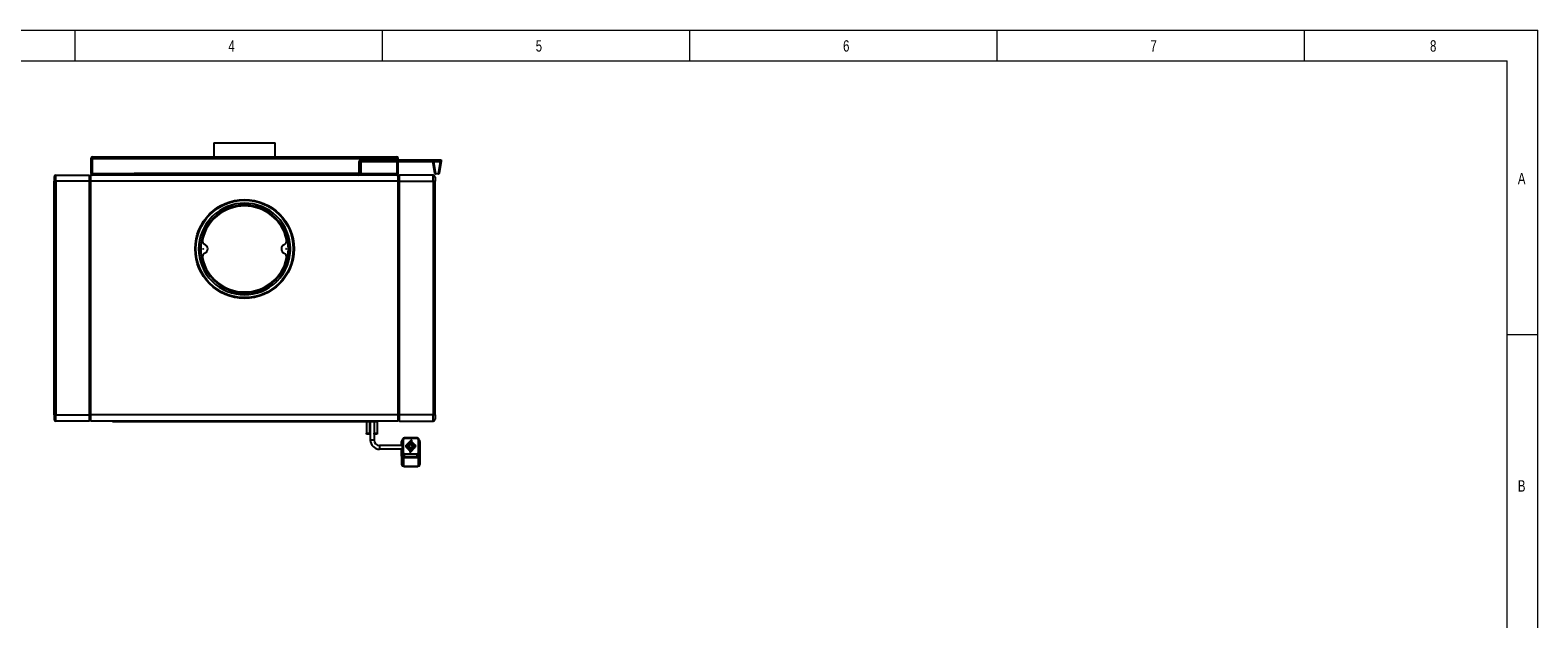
# Model space of a CAD drawing. Header units: millimetres. Extents: x 170 to 4050, y 55 to 2915.
# Tile 3 of 3: x 1597 to 4050, y 1957 to 2915. Entities that reach past the tile are written whole.
import ezdxf

# ---------------------------------------------------------------- set-up
doc = ezdxf.new("R2010")
doc.units = ezdxf.units.MM
doc.header["$LTSCALE"] = 10
doc.styles.add('SLDTEXTSTYLE0', font='TXT', dxfattribs={"width": 0.75})

msp = doc.modelspace()

# ---------------------------------------------------------------- linework, layer by layer
at = {"color": 7, "linetype": 'Continuous', "lineweight": 0}
for p, q in [((170, 2915), (4050, 2915)), ((1670, 2915), (1670, 2865)), ((2170, 2915), (2170, 2865)), ((2670, 2915), (2670, 2865)), ((3170, 2915), (3170, 2865)), ((3670, 2915), (3670, 2865)), ((4050, 55), (4050, 2915)), ((220, 2865), (4000, 2865)), ((4000, 105), (4000, 2865)), ((4000, 2420), (4050, 2420))]:
    msp.add_line(p, q, dxfattribs=at)
for p, q in [((1896, 2731.5), (1896, 2709.1)), ((1896, 2731.5), (1946, 2731.5)), ((1946, 2731.5), (1996, 2731.5)), ((1996, 2709.1), (1996, 2731.5)), ((1698, 2706.1), (1696, 2706.1)), ((1696, 2706.1), (1696, 2682.1)), ((1698, 2706.1), (1698, 2682.1)), ((1698.1, 2706.1), (2193.8, 2706.1)), ((1698.1, 2706.1), (1698.1, 2682.1)), ((1699, 2707.1), (1699, 2709.1)), ((1699, 2709.1), (1905.3, 2709.1)), ((1699, 2707.1), (1905.3, 2707.1)), ((1891, 2707.1), (1891, 2706.5)), ((1891, 2706.5), (1946, 2706.5)), ((1905.3, 2707.1), (1905.3, 2709.1)), ((1905.3, 2709.1), (1908.3, 2709.1)), ((1905.3, 2707.1), (1908.3, 2707.1)), ((1908.3, 2709.1), (1908.3, 2707.1)), ((1908.3, 2709.1), (1908.5, 2709.1)), ((1908.3, 2707.1), (1908.5, 2707.1)), ((1908.5, 2707.1), (1908.5, 2709.1)), ((1908.5, 2709.1), (1983.4, 2709.1)), ((1908.5, 2707.1), (1983.4, 2707.1)), ((1946, 2706.5), (2001, 2706.5)), ((1983.4, 2707.1), (1983.4, 2709.1)), ((1983.4, 2709.1), (1983.7, 2709.1)), ((1983.4, 2707.1), (1983.7, 2707.1)), ((1983.7, 2707.1), (1983.7, 2709.1)), ((1983.7, 2709.1), (1986.7, 2709.1)), ((1983.7, 2707.1), (1986.7, 2707.1)), ((1986.7, 2707.1), (1986.7, 2709.1)), ((1986.7, 2709.1), (2193, 2709.1)), ((1986.7, 2707.1), (2193, 2707.1)), ((2001, 2706.5), (2001, 2707.1)), ((2132, 2700.1), (2132, 2683.1)), ((2135, 2700.1), (2132, 2700.1)), ((2135, 2700.1), (2135, 2683.1)), ((2136, 2701.1), (2136, 2704.1)), ((2136, 2704.1), (2194, 2704.1)), ((2136, 2701.1), (2194, 2701.1)), ((2193, 2707.1), (2193, 2709.1)), ((2193.8, 2706.1), (2193.8, 2704.1)), ((2193.8, 2701.1), (2193.8, 2682.1)), ((2194, 2706.1), (2196, 2706.1)), ((2194, 2682.1), (2194, 2706.1)), ((2196, 2682.1), (2196, 2706.1)), ((2196, 2704.1), (2265, 2704.1)), ((2196, 2701.1), (2265, 2701.1)), ((2255.8, 2682), (2252.4, 2701.1)), ((2253.5, 2701.1), (2256.8, 2682.1)), ((2265, 2701.1), (2253.5, 2701.1)), ((2261.6, 2682.1), (2265, 2701.1)), ((2266, 2701.1), (2262.6, 2682)), ((2265, 2701.1), (2265, 2704.1)), ((2265, 2704.1), (2266, 2704.1)), ((2266, 2701.1), (2265, 2701.1)), ((2266, 2704.1), (2266, 2701.1)), ((1636, 2676.1), (1636, 2669.1)), ((1639, 2669.1), (1639, 2679.1)), ((1639, 2679.1), (1694, 2679.1)), ((1694, 2669.1), (1694, 2679.1)), ((1694, 2679.1), (1696, 2677.1)), ((1698, 2682.1), (1696, 2682.1)), ((2196, 2679.1), (1696, 2679.1)), ((1696, 2669.1), (1696, 2679.1)), ((1698.1, 2681.6), (1698.1, 2682.1)), ((1698.1, 2682.1), (1766, 2682.1)), ((1698.1, 2679.1), (1698.1, 2679.3)), ((1699, 2681.1), (1699, 2679.1)), ((1725, 2681.1), (1699, 2681.1)), ((1725, 2679.1), (1725, 2681.1)), ((1725, 2681.1), (1726, 2681.1)), ((1726, 2681.1), (1726, 2679.1)), ((1766, 2679.1), (1766, 2682.1)), ((1766, 2682.1), (1766.5, 2682.1)), ((1766.5, 2682.1), (1766.5, 2679.1)), ((2130.5, 2682.1), (1766.5, 2682.1)), ((2130.5, 2679.1), (2130.5, 2682.1)), ((2130.5, 2682.1), (2131, 2682.1)), ((2131, 2682.1), (2131, 2679.1)), ((2132, 2683.1), (2135, 2683.1)), ((2134.9, 2682.1), (2193.8, 2682.1)), ((2166, 2679.1), (2166, 2681.1)), ((2166, 2681.1), (2167, 2681.1)), ((2167, 2681.1), (2167, 2679.1)), ((2193, 2681.1), (2167, 2681.1)), ((2193, 2681.1), (2193, 2679.1)), ((2193.8, 2682.1), (2193.8, 2681.6)), ((2193.8, 2679.3), (2193.8, 2679.1)), ((2194, 2682.1), (2196, 2682.1)), ((2196, 2669.1), (2196, 2679.1)), ((2198, 2679.1), (2196, 2677.1)), ((2198, 2669.1), (2198, 2679.1)), ((2253, 2679.1), (2198, 2679.1)), ((2253, 2669.1), (2253, 2679.1)), ((2256, 2676.1), (2256, 2669.1)), ((2256.8, 2682.1), (2256.2, 2681.4)), ((2256.8, 2682.1), (2261.6, 2682.1)), ((2261.6, 2681.1), (2256.8, 2681.1)), ((2261.6, 2682.1), (2262.3, 2681.4)), ((1639, 2669.1), (1636, 2669.1)), ((1636, 2289.1), (1636, 2669.1)), ((1694, 2669.1), (1639, 2669.1)), ((1639, 2669.1), (1639, 2289.1)), ((1694, 2289.1), (1694, 2669.1)), ((1694, 2669.1), (1696, 2669.1)), ((2196, 2669.1), (1696, 2669.1)), ((1696, 2289.1), (1696, 2669.1)), ((2196, 2289.1), (2196, 2669.1)), ((2198, 2669.1), (2196, 2669.1)), ((2198, 2289.1), (2198, 2669.1)), ((2198, 2669.1), (2253, 2669.1)), ((2253, 2669.1), (2256, 2669.1)), ((2253, 2669.1), (2253, 2289.1)), ((2256, 2289.1), (2256, 2669.1)), ((1871.6, 2563.2), (1871.4, 2563.3)), ((1871.4, 2555), (1871.6, 2555.1)), ((1874.8, 2563.1), (1874.6, 2563.1)), ((1874.6, 2555.2), (1874.8, 2555.2)), ((2017.4, 2563.1), (2017.2, 2563.1)), ((2017.2, 2555.2), (2017.4, 2555.2)), ((2020.6, 2563.3), (2020.4, 2563.2)), ((2020.4, 2555.1), (2020.6, 2555)), ((1998.5, 2506.3), (1996.4, 2508.4)), ((1996.7, 2508.8), (1998.8, 2506.6)), ((1636, 2289.1), (1639, 2289.1)), ((1636, 2289.1), (1636, 2282.1)), ((1639, 2289.1), (1694, 2289.1)), ((1639, 2279.1), (1639, 2289.1)), ((1694, 2289.1), (1696, 2289.1)), ((1694, 2279.1), (1694, 2289.1)), ((1696, 2281.1), (1694, 2279.1)), ((2196, 2289.1), (1696, 2289.1)), ((1696, 2279.1), (1696, 2289.1)), ((2196, 2279.1), (2196, 2289.1)), ((2198, 2289.1), (2196, 2289.1)), ((2196, 2281.1), (2198, 2279.1)), ((2253, 2289.1), (2198, 2289.1)), ((2198, 2279.1), (2198, 2289.1)), ((2256, 2289.1), (2253, 2289.1)), ((2253, 2279.1), (2253, 2289.1)), ((2256, 2289.1), (2256, 2282.1)), ((1694, 2279.1), (1639, 2279.1)), ((2196, 2279.1), (1696, 2279.1)), ((1730.9, 2278.7), (1730.9, 2279.1)), ((1730.9, 2278.7), (1731.7, 2277.7)), ((1730.9, 2278.7), (1730.9, 2278.7)), ((1731.8, 2277.7), (1731.7, 2277.7)), ((1733.3, 2279.1), (1733.3, 2278.7)), ((1733.3, 2278.7), (2159.3, 2278.7)), ((1733.3, 2277.7), (1733.3, 2278.7)), ((2159.3, 2277.7), (1733.3, 2277.7)), ((2144.2, 2277.7), (2144.2, 2259.2)), ((2144.2, 2259.2), (2149.2, 2259.2)), ((2144.2, 2257.7), (2144.2, 2259.2)), ((2149.2, 2257.7), (2144.2, 2257.7)), ((2149.2, 2277.7), (2149.2, 2259.2)), ((2149.2, 2259.2), (2149.2, 2257.7)), ((2150.6, 2277.7), (2150.6, 2248.3)), ((2156.6, 2277.7), (2156.6, 2248.3)), ((2156.8, 2277.7), (2156.8, 2259.2)), ((2156.8, 2259.2), (2161.8, 2259.2)), ((2156.8, 2257.7), (2156.8, 2259.2)), ((2161.8, 2257.7), (2156.8, 2257.7)), ((2159.3, 2279.1), (2159.3, 2278.7)), ((2159.3, 2277.7), (2159.3, 2278.7)), ((2159.3, 2278.7), (2161.8, 2278.7)), ((2160.8, 2277.7), (2159.3, 2277.7)), ((2160.8, 2277.7), (2161.8, 2278.7)), ((2161.8, 2279.1), (2161.8, 2278.7)), ((2161.8, 2278.7), (2161.8, 2259.2)), ((2161.8, 2259.2), (2161.8, 2257.7)), ((2198, 2279.1), (2253, 2279.1)), ((2156.6, 2248.3), (2150.6, 2248.3)), ((2165.6, 2239.3), (2165.6, 2233.3)), ((2202.9, 2239.3), (2165.6, 2239.3)), ((2202.9, 2233.3), (2165.6, 2233.3)), ((2201.4, 2245.9), (2202.4, 2246.1)), ((2201.4, 2239.3), (2201.4, 2245.9)), ((2201.4, 2222.2), (2201.4, 2233.3)), ((2202.4, 2246.1), (2202.4, 2239.3)), ((2202.4, 2233.3), (2202.4, 2222.3)), ((2202.9, 2227.8), (2202.9, 2248.6)), ((2203.9, 2248.8), (2203.9, 2228)), ((2226.9, 2251.6), (2205.9, 2251.6)), ((2205.9, 2250.8), (2205.9, 2251.6)), ((2226.9, 2250.8), (2205.9, 2250.8)), ((2216.5, 2247.4), (2209.1, 2240.1)), ((2209.1, 2236.6), (2213.4, 2232.3)), ((2217.9, 2246), (2210.5, 2238.7)), ((2210.5, 2238.7), (2210.5, 2238.7)), ((2210.5, 2238), (2214.8, 2233.7)), ((2212.4, 2239), (2215.5, 2242.1)), ((2212.4, 2237.7), (2214.5, 2235.7)), ((2213, 2238.3), (2212.8, 2238.6)), ((2213.5, 2238.4), (2213, 2238.3)), ((2216.4, 2241.3), (2213.5, 2238.4)), ((2215.3, 2236.5), (2213.5, 2238.4)), ((2214.9, 2230.7), (2222.3, 2238)), ((2216.3, 2229.3), (2223.7, 2236.6)), ((2216.4, 2235.5), (2219.3, 2238.4)), ((2220.4, 2237.8), (2217.2, 2234.6)), ((2217.5, 2240.2), (2219.3, 2238.4)), ((2222.3, 2238.7), (2218, 2243)), ((2218, 2243), (2218, 2243)), ((2220.4, 2239), (2218.3, 2241.1)), ((2219.3, 2238.4), (2219.7, 2238.4)), ((2223.7, 2240.1), (2219.4, 2244.4)), ((2219.7, 2238.4), (2220, 2238.1)), ((2226.9, 2250.8), (2226.9, 2251.6)), ((2228.9, 2228), (2228.9, 2248.8)), ((2229.9, 2248.6), (2229.9, 2227.8)), ((2230.4, 2222.3), (2230.4, 2246.1)), ((2230.4, 2246.1), (2231.4, 2245.9)), ((2231.4, 2245.9), (2231.4, 2222.2)), ((2201.4, 2222.2), (2202.4, 2222.3)), ((2201.4, 2222.2), (2201.4, 2208.5)), ((2202.9, 2223.8), (2202.9, 2227.8)), ((2204.4, 2220.3), (2228.4, 2220.3)), ((2204.4, 2219.2), (2204.4, 2220.3)), ((2228.4, 2219.2), (2204.4, 2219.2)), ((2204.4, 2219.2), (2204.4, 2205.6)), ((2205.9, 2224.9), (2205.9, 2226)), ((2205.9, 2226), (2226.9, 2226)), ((2226.9, 2224.9), (2205.9, 2224.9)), ((2205.9, 2224.9), (2205.9, 2220.8)), ((2205.9, 2220.8), (2226.9, 2220.8)), ((2226.9, 2224.9), (2226.9, 2226)), ((2226.9, 2220.8), (2226.9, 2224.9)), ((2228.4, 2220.3), (2228.4, 2219.2)), ((2228.4, 2219.2), (2228.4, 2205.6)), ((2229.9, 2227.8), (2229.9, 2223.8)), ((2230.4, 2222.3), (2231.4, 2222.2)), ((2231.4, 2222.2), (2231.4, 2208.5)), ((2204.4, 2205.6), (2228.4, 2205.6)), ((2205.9, 2205.4), (2205.9, 2205.6)), ((2205.9, 2205.4), (2226.9, 2205.4)), ((2205.9, 2205.4), (2226.9, 2205.4)), ((2205.9, 2205.4), (2205.9, 2205.4)), ((2226.9, 2205.4), (2226.9, 2205.6)), ((2226.9, 2205.4), (2226.9, 2205.4))]:
    msp.add_line(p, q)
at = {"flags": 128}
for points in [[(2202.9, 2248.6), (2202.9, 2249.1), (2203, 2249.4)], [(2229.9, 2227.8), (2229.9, 2227.4), (2229.8, 2227.1)]]:
    msp.add_lwpolyline(points, dxfattribs=at)
for centre, radius in [((1946, 2559.1), 80.5), ((1946, 2559.1), 79.2), ((1878.5, 2559.1), 0.1), ((2013.5, 2559.1), 0.1)]:
    msp.add_circle(centre, radius)
for centre, radius, start, end in [((1699, 2706.1), 3, 90, 180), ((1699, 2706.1), 1, 90, 180), ((2136, 2700.1), 4, 90, 180), ((2136, 2700.1), 1, 90, 180), ((2193, 2706.1), 3, 0, 90), ((2193, 2706.1), 1, 0, 90), ((1639, 2676.1), 3, 90, 180), ((1699, 2682.1), 3, 180, 270), ((1699, 2682.1), 1, 180, 270), ((2131, 2683.1), 4, 270, 0), ((2131, 2683.1), 1, 270, 0), ((2193, 2682.1), 3, 270, 0), ((2193, 2682.1), 1, 270, 0), ((2253, 2676.1), 3, 0, 90), ((2256.8, 2682.1), 1, 190, 230), ((2256.8, 2682.1), 1, 230, 270), ((2261.6, 2682.1), 1, 270, 310), ((2261.6, 2682.1), 1, 310, 350), ((1946, 2559.1), 74.5, 315.1923, 314.8077), ((1946, 2559.1), 71.5, 315.1923, 314.8077), ((1946, 2559.1), 70, 12.4999, 167.5001), ((1946, 2559.1), 74.7, 176.8466, 183.1534), ((1878.5, 2559.1), 4, 161.2823, 198.7177), ((1946, 2559.1), 71.3, 176.8393, 183.1607), ((1885, 2572.7), 7.5, 167.5001, 244.3992), ((1885, 2545.6), 7.5, 115.6008, 192.4999), ((1878.5, 2559.1), 7.5, 295.6008, 64.3992), ((2013.5, 2559.1), 7.5, 115.6008, 244.3992), ((2007, 2572.7), 7.5, 295.6008, 12.4999), ((2007, 2545.6), 7.5, 347.5001, 64.3992), ((1946, 2559.1), 71.3, 356.8393, 3.1607), ((2013.5, 2559.1), 4, 0, 18.7177), ((2013.5, 2559.1), 4, 341.2823, 0), ((1946, 2559.1), 74.7, 356.8466, 3.1534), ((1946, 2559.1), 70, 192.4999, 347.5001), ((1639, 2282.1), 3, 180, 270), ((2253, 2282.1), 3, 270, 0), ((2165.6, 2248.3), 15, 180, 270), ((2165.6, 2248.3), 9, 180, 270), ((2204.4, 2245.9), 2.97, 119.6472, 179.8659), ((2204.4, 2246.1), 1.97, 138.2609, 179.9558), ((2203.6, 2246.9), 1.92, 82.6498, 113.1954), ((2205.9, 2248.8), 1.99, 89.7208, 179.719), ((2214.1, 2233), 0.995, 224.7197, 44.7186), ((2214.9, 2236.1), 0.597, 224.686, 44.7548), ((2216, 2241.7), 0.597, 315.3129, 135.2473), ((2222.2, 2248), 8.84, 221.4089, 229.1512), ((2216.8, 2235.1), 0.597, 135.3099, 315.2492), ((2223, 2241.3), 8.85, 221.4121, 229.1471), ((2217.2, 2246.7), 0.995, 315.2801, 135.2799), ((2220.4, 2249.9), 4.64, 212.3464, 237.093), ((2217.9, 2240.6), 0.597, 44.6882, 224.7516), ((2218.7, 2243.7), 0.995, 44.7201, 224.7199), ((2226.9, 2248.8), 1.99, 0.2822, 90.278), ((2229.1, 2246.9), 1.92, 66.8052, 97.3496), ((2226.9, 2248.6), 2.95, 0.01, 21.3128), ((2228.4, 2245.9), 2.96, 0.096, 60.3909), ((2228.4, 2246.1), 1.97, 0.0404, 41.7406), ((2204.4, 2222.2), 2.99, 180.2813, 270.2793), ((2204.4, 2208.6), 2.99, 180.2822, 270.2783), ((2204.4, 2222.3), 1.99, 180.2831, 270.2772), ((2203.6, 2226.1), 1.92, 82.6475, 113.1994), ((2205.8, 2227.8), 2.95, 180.0038, 201.3187), ((2205.9, 2223.8), 2.99, 180.2807, 270.2793), ((2205.9, 2227.9), 3, 201.4853, 270.1581), ((2205.9, 2228), 1.99, 180.2819, 270.2784), ((2215.6, 2230), 0.995, 135.2805, 315.2795), ((2218.8, 2233.2), 4.65, 212.3576, 237.0714), ((2226.9, 2228), 1.99, 269.7228, 359.7169), ((2226.9, 2227.9), 2.99, 269.804, 345.0466), ((2226.9, 2223.8), 2.99, 269.7214, 359.7186), ((2228.4, 2222.3), 1.99, 269.722, 359.7186), ((2228.4, 2222.2), 2.99, 269.7207, 359.7187), ((2228.4, 2208.6), 2.99, 269.7217, 359.7178), ((2229.1, 2226.1), 1.92, 66.8012, 97.3519), ((2205.9, 2208.4), 3.02, 249.8746, 270.0094), ((2226.9, 2208.4), 3.02, 269.9906, 290.1254)]:
    msp.add_arc(centre, radius, start, end)
for points, knots in [([(1699, 2707.1), (1698.9, 2707.1), (1698.8, 2707.1), (1698.7, 2707), (1698.6, 2707), (1698.5, 2706.8), (1698.4, 2706.7), (1698.3, 2706.4), (1698.2, 2706.3), (1698.1, 2706.1)], [0, 0, 0, 0, 0.25, 0.25, 0.5, 0.5, 0.75, 0.75, 1, 1, 1, 1]), ([(1698.3, 2706.8), (1698.2, 2706.8), (1698.2, 2706.6), (1698.2, 2706.4), (1698.1, 2706.1)], [0, 0, 0, 0, 0.089868, 1, 1, 1, 1]), ([(2193.8, 2706.1), (2193.8, 2706.3), (2193.7, 2706.4), (2193.6, 2706.7), (2193.5, 2706.8), (2193.3, 2706.9), (2193.3, 2707), (2193.1, 2707.1), (2193.1, 2707.1), (2193, 2707.1)], [0, 0, 0, 0, 0.25, 0.25, 0.5, 0.5, 0.75, 0.75, 1, 1, 1, 1]), ([(2193.8, 2706.1), (2193.8, 2706.3), (2193.8, 2706.5), (2193.7, 2706.8), (2193.7, 2706.8)], [0, 0, 0, 0, 0.748977, 1, 1, 1, 1]), ([(1730.9, 2278.7), (1730.9, 2278.7), (1731, 2278.7), (1731.3, 2278.7), (1731.5, 2278.7), (1731.9, 2278.7), (1732.2, 2278.7), (1732.7, 2278.7), (1733, 2278.7), (1733.3, 2278.7)], [0, 0, 0, 0, 0.25, 0.25, 0.5, 0.5, 0.75, 0.75, 1, 1, 1, 1]), ([(1733.3, 2277.7), (1733.2, 2277.7), (1733.2, 2277.7), (1733, 2277.7), (1732.9, 2277.7), (1732.7, 2277.7), (1732.5, 2277.7), (1732.4, 2277.7), (1732.2, 2277.7), (1732.1, 2277.7), (1732, 2277.7), (1731.9, 2277.7), (1731.8, 2277.7), (1731.8, 2277.7)], [0, 0, 0, 0, 0.061027, 0.121788, 0.182693, 0.280088, 0.377759, 0.49294, 0.608377, 0.683156, 0.758225, 0.878902, 1, 1, 1, 1]), ([(2205.9, 2251.6), (2205.8, 2251.6), (2205.6, 2251.6), (2205.2, 2251.5), (2204.8, 2251.4), (2204.4, 2251.3), (2204.1, 2251), (2203.8, 2250.8), (2203.5, 2250.5), (2203.3, 2250.1), (2203.1, 2249.7), (2203, 2249.5), (2203, 2249.4)], [0, 0, 0, 0, 0.067288, 0.172537, 0.277844, 0.383141, 0.488419, 0.593665, 0.698865, 0.804021, 0.909121, 1, 1, 1, 1]), ([(2209.1, 2240.1), (2209, 2239.9), (2208.6, 2239.6), (2208.4, 2238.9), (2208.3, 2238.2), (2208.5, 2237.6), (2208.7, 2237), (2209, 2236.8), (2209.1, 2236.6)], [0, 0, 0, 0, 0.1878, 0.370827, 0.561414, 0.707802, 0.851119, 1, 1, 1, 1]), ([(2210.5, 2238), (2210.5, 2238), (2210.5, 2237.9), (2210.3, 2237.7), (2210.1, 2237.4), (2209.8, 2237.2), (2209.5, 2236.9), (2209.3, 2236.7), (2209.2, 2236.6), (2209.2, 2236.6)], [0, 0, 0, 0, 0.142914, 0.285638, 0.428504, 0.571458, 0.714407, 0.857284, 1, 1, 1, 1]), ([(2210.5, 2238.7), (2210.5, 2238.7), (2210.4, 2238.6), (2210.4, 2238.3), (2210.4, 2238.1), (2210.5, 2238.1), (2210.5, 2238)], [0, 0, 0, 0, 0.285034, 0.550625, 0.781614, 1, 1, 1, 1]), ([(2212.4, 2239), (2212.3, 2238.9), (2212.2, 2238.7), (2212.1, 2238.4), (2212.2, 2238.1), (2212.3, 2237.9), (2212.4, 2237.8), (2212.4, 2237.7)], [0, 0, 0, 0, 0.266134, 0.4745, 0.681754, 0.899132, 1, 1, 1, 1]), ([(2212.4, 2239), (2212.4, 2239), (2212.4, 2239), (2212.5, 2238.9), (2212.5, 2238.9)], [0.49371348, 0.49371348, 0.49371348, 0.49371348, 0.5, 0.55999354, 0.55999354, 0.55999354, 0.55999354]), ([(2213, 2238.3), (2212.9, 2238.2), (2212.7, 2238), (2212.5, 2237.8), (2212.4, 2237.7), (2212.4, 2237.7)], [0.4935815, 0.4935815, 0.4935815, 0.4935815, 0.7435815, 0.9935815, 1, 1, 1, 1]), ([(2212.6, 2238.8), (2212.6, 2238.8), (2212.6, 2238.8), (2212.5, 2238.9), (2212.5, 2238.9)], [0, 0, 0, 0, 0.428245, 1, 1, 1, 1]), ([(2212.6, 2238.8), (2212.7, 2238.7), (2212.7, 2238.7), (2212.8, 2238.6), (2212.8, 2238.6)], [0.6839236, 0.6839236, 0.6839236, 0.6839236, 0.75, 0.8050101, 0.8050101, 0.8050101, 0.8050101]), ([(2218, 2243), (2218, 2243), (2218, 2243), (2218, 2243), (2218.1, 2243.1)], [0, 0, 0, 0, 0.180668, 1, 1, 1, 1]), ([(2219.7, 2238.4), (2219.8, 2238.5), (2220.1, 2238.7), (2220.3, 2238.9), (2220.4, 2239), (2220.4, 2239)], [0.4935815, 0.4935815, 0.4935815, 0.4935815, 0.7435815, 0.9935815, 1, 1, 1, 1]), ([(2220.1, 2238), (2220.1, 2238), (2220.1, 2238), (2220, 2238.1), (2220, 2238.1)], [0.6839236, 0.6839236, 0.6839236, 0.6839236, 0.75, 0.8050101, 0.8050101, 0.8050101, 0.8050101]), ([(2220.1, 2238), (2220.2, 2237.9), (2220.2, 2237.9), (2220.3, 2237.8), (2220.3, 2237.8)], [0, 0, 0, 0, 0.428245, 1, 1, 1, 1]), ([(2220.4, 2237.8), (2220.4, 2237.8), (2220.3, 2237.8), (2220.3, 2237.8), (2220.3, 2237.8)], [0.49371348, 0.49371348, 0.49371348, 0.49371348, 0.5, 0.55999354, 0.55999354, 0.55999354, 0.55999354]), ([(2220.4, 2237.8), (2220.5, 2237.8), (2220.6, 2238), (2220.7, 2238.3), (2220.6, 2238.6), (2220.5, 2238.9), (2220.4, 2239), (2220.4, 2239)], [0, 0, 0, 0, 0.266129, 0.474498, 0.681768, 0.899139, 1, 1, 1, 1]), ([(2222.3, 2238.7), (2222.4, 2238.8), (2222.4, 2238.8), (2222.7, 2239), (2223, 2239.3), (2223.2, 2239.6), (2223.5, 2239.9), (2223.6, 2240.1), (2223.7, 2240.1), (2223.7, 2240.1)], [0, 0, 0, 0, 0.142716, 0.285593, 0.428549, 0.571504, 0.714381, 0.857105, 1, 1, 1, 1]), ([(2222.3, 2238), (2222.3, 2238.1), (2222.4, 2238.2), (2222.4, 2238.4), (2222.4, 2238.6), (2222.3, 2238.7), (2222.3, 2238.7)], [0, 0, 0, 0, 0.2850465, 0.5506131, 0.7816138, 1, 1, 1, 1]), ([(2223.6, 2236.6), (2223.6, 2236.6), (2223.6, 2236.6), (2223.6, 2236.6), (2223.5, 2236.7)], [0, 0, 0, 0, 0.183571, 1, 1, 1, 1]), ([(2223.7, 2236.6), (2223.8, 2236.8), (2224.1, 2237.2), (2224.4, 2237.9), (2224.4, 2238.6), (2224.3, 2239.2), (2224.1, 2239.7), (2223.8, 2240), (2223.7, 2240.1)], [0, 0, 0, 0, 0.187798, 0.370825, 0.561413, 0.707805, 0.851121, 1, 1, 1, 1]), ([(2229.7, 2249.7), (2229.6, 2249.8), (2229.5, 2250.1), (2229.3, 2250.4), (2229, 2250.7), (2228.7, 2251), (2228.4, 2251.2), (2228, 2251.4), (2227.6, 2251.5), (2227.2, 2251.6), (2227, 2251.6), (2226.9, 2251.6)], [0, 0, 0, 0, 0.111163, 0.226052, 0.340979, 0.455952, 0.570978, 0.686062, 0.801201, 0.916391, 1, 1, 1, 1]), ([(2204.8, 2205.6), (2204.9, 2205.5), (2205.2, 2205.4), (2205.6, 2205.4), (2205.8, 2205.4), (2205.9, 2205.4)], [0, 0, 0, 0, 0.338139, 0.721654, 1, 1, 1, 1]), ([(2226.9, 2205.4), (2227, 2205.4), (2227.2, 2205.4), (2227.6, 2205.4), (2227.8, 2205.5), (2228, 2205.6)], [0, 0, 0, 0, 0.243711, 0.624916, 1, 1, 1, 1])]:
    msp.add_open_spline(points, degree=3, knots=knots)
for points in [[(2209.2, 2239.9), (2209.2, 2240), (2209.1, 2240.1), (2209.1, 2240.1)], [(2209.4, 2239.7), (2209.3, 2239.8), (2209.3, 2239.9), (2209.2, 2239.9)], [(2209.7, 2239.4), (2209.6, 2239.5), (2209.5, 2239.6), (2209.4, 2239.7)], [(2210, 2239.2), (2209.9, 2239.2), (2209.8, 2239.3), (2209.7, 2239.4)], [(2210.2, 2238.9), (2210.1, 2239), (2210.1, 2239.1), (2210, 2239.2)], [(2210.4, 2238.8), (2210.3, 2238.8), (2210.3, 2238.9), (2210.2, 2238.9)], [(2210.5, 2238.7), (2210.5, 2238.7), (2210.4, 2238.8), (2210.4, 2238.8)], [(2213.4, 2232.3), (2213.4, 2232.3), (2213.5, 2232.3), (2213.5, 2232.4)], [(2213.5, 2232.4), (2213.6, 2232.4), (2213.6, 2232.5), (2213.7, 2232.5)], [(2213.7, 2232.5), (2213.8, 2232.6), (2213.9, 2232.7), (2214, 2232.8)], [(2214, 2232.8), (2214, 2232.8), (2214, 2232.8), (2214.1, 2232.9), (2214.1, 2232.9)], [(2214.1, 2232.9), (2214.2, 2233), (2214.2, 2233), (2214.3, 2233.1)], [(2214.3, 2233.1), (2214.3, 2233.1), (2214.4, 2233.2), (2214.5, 2233.3)], [(2214.5, 2235.7), (2214.6, 2235.8), (2214.7, 2235.9), (2214.7, 2235.9)], [(2214.5, 2235.7), (2214.5, 2235.7), (2214.5, 2235.7), (2214.5, 2235.7)], [(2214.5, 2233.3), (2214.6, 2233.4), (2214.6, 2233.5), (2214.7, 2233.5)], [(2214.7, 2235.9), (2214.8, 2236), (2214.8, 2236), (2214.9, 2236.1), (2214.9, 2236.1)], [(2214.7, 2233.5), (2214.8, 2233.6), (2214.8, 2233.7), (2214.8, 2233.7)], [(2214.9, 2236.1), (2214.9, 2236.1), (2215, 2236.2), (2215, 2236.2)], [(2215, 2236.2), (2215.1, 2236.3), (2215.2, 2236.4), (2215.3, 2236.5)], [(2215.3, 2236.5), (2215.3, 2236.5), (2215.3, 2236.5), (2215.3, 2236.5)], [(2217.7, 2240.5), (2217.7, 2240.4), (2217.6, 2240.3), (2217.5, 2240.2)], [(2217.5, 2240.2), (2217.5, 2240.2), (2217.5, 2240.2), (2217.5, 2240.2)], [(2217.9, 2240.6), (2217.8, 2240.6), (2217.8, 2240.5), (2217.7, 2240.5)], [(2218, 2240.8), (2218, 2240.7), (2218, 2240.7), (2217.9, 2240.6), (2217.9, 2240.6)], [(2218.3, 2241), (2218.2, 2240.9), (2218.1, 2240.8), (2218, 2240.8)], [(2218.3, 2243.2), (2218.2, 2243.1), (2218.1, 2243.1), (2218.1, 2243.1)], [(2218.5, 2243.4), (2218.4, 2243.3), (2218.3, 2243.3), (2218.3, 2243.2)], [(2218.3, 2241.1), (2218.3, 2241), (2218.3, 2241), (2218.3, 2241)], [(2218.7, 2243.6), (2218.6, 2243.5), (2218.6, 2243.5), (2218.5, 2243.4)], [(2218.8, 2243.7), (2218.8, 2243.7), (2218.7, 2243.6), (2218.7, 2243.6), (2218.7, 2243.6)], [(2219.1, 2244), (2219, 2243.9), (2218.9, 2243.8), (2218.8, 2243.7)], [(2219.2, 2244.2), (2219.2, 2244.1), (2219.1, 2244.1), (2219.1, 2244)], [(2219.4, 2244.4), (2219.4, 2244.4), (2219.3, 2244.3), (2219.2, 2244.2)], [(2222.3, 2238), (2222.3, 2238), (2222.3, 2237.9), (2222.4, 2237.8)], [(2222.4, 2237.8), (2222.4, 2237.7), (2222.5, 2237.7), (2222.6, 2237.6)], [(2222.6, 2237.6), (2222.6, 2237.5), (2222.7, 2237.4), (2222.8, 2237.3)], [(2222.8, 2237.3), (2222.9, 2237.2), (2223, 2237.1), (2223.1, 2237)], [(2223.1, 2237), (2223.2, 2237), (2223.3, 2236.9), (2223.4, 2236.8)], [(2223.4, 2236.8), (2223.4, 2236.7), (2223.5, 2236.7), (2223.5, 2236.7)]]:
    msp.add_open_spline(points, degree=3)

# ---------------------------------------------------------------- texts
at = {"color": 7, "linetype": 'Continuous', "lineweight": 0, "char_height": 18.5, "attachment_point": 1, "style": 'SLDTEXTSTYLE0'}
for s, insert in [('4', (1919.7, 2898.6)), ('5', (2419.7, 2898.6)), ('6', (2919.7, 2898.6)), ('7', (3419.7, 2898.6)), ('8', (3874.6, 2898.6)), ('A', (4017.5, 2682.9)), ('B', (4017.5, 2182.9))]:
    msp.add_mtext(s, dxfattribs=dict(at, insert=insert))

doc.saveas('drawing.dxf')
